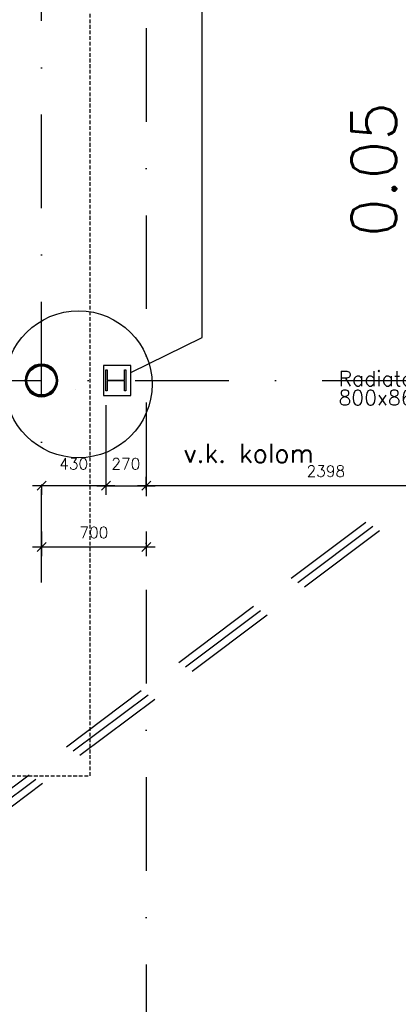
# Model space of a CAD drawing. Extents: x -33344 to 2055880, y -64816 to 121260.
# Tile 52 of 133: x 36184 to 38712, y 38482 to 45055. Entities that reach past the tile are written whole.
import ezdxf
from ezdxf.enums import TextEntityAlignment as Align

# ---------------------------------------------------------------- set-up
doc = ezdxf.new("R2010")
doc.units = 0
doc.header["$LTSCALE"] = 50
doc.header["$MEASUREMENT"] = 0
doc.header["$PDMODE"] = 3
doc.header["$PDSIZE"] = 0.1
for name, pattern in [('DASHED', [0.75, 0.5, -0.25]), ('HIDDENX2', [0.75, 0.5, -0.25]), ('STRAM_0WT$1$DASHDOT', [25, 12.5, -6.25, 0, -6.25])]:
    doc.linetypes.add(name, pattern=pattern)
doc.layers.get('0').update_dxf_attribs({"linetype": 'CONTINUOUS'})
doc.layers.get('DEFPOINTS').update_dxf_attribs({"linetype": 'CONTINUOUS'})
for name, color, linetype in [('00', 7, 'CONTINUOUS'), ('_BESTAAND_ONGEIJZIGD', 8, 'CONTINUOUS'), ('_DETAILNUMMERS', 4, 'CONTINUOUS'), ('_DETAILNUMMERSTEKST', 4, 'CONTINUOUS'), ('A--A28--_F-2--', 7, 'CONTINUOUS'), ('A--L21--', 3, 'CONTINUOUS'), ('A--L28--', 7, 'CONTINUOUS'), ('A--L28--_F-2--', 7, 'CONTINUOUS'), ('A--L35A2_PLAFONDS', 1, 'HIDDENX2'), ('A--M$1A-_F123-', 1, 'CONTINUOUS'), ('A--T$1A-25_TEKST', 2, 'CONTINUOUS'), ('A--T$1A-_F123-_RN', 4, 'CONTINUOUS'), ('A--T01A-25_TEKST', 2, 'CONTINUOUS'), ('STRAM_0WT$0$A--L$7A-_STRA0', 1, 'STRAM_0WT$1$DASHDOT'), ('STRAM_0WT$0$A--L$7AC3-_STR', 3, 'STRAM_0WT$1$DASHDOT'), ('STRAM_0WT$1$A--T$7A8-_STRA', 8, 'STRAM_0WT$1$DASHDOT'), ('TEKST_KOZIJNMERK', 2, 'CONTINUOUS'), ('X--LR---_CP', 7, 'CONTINUOUS'), ('XREF', 7, 'CONTINUOUS')]:
    doc.layers.add(name, color=color, linetype=linetype)
doc.styles.add('ALFA-0_25', font='ROMANS')
doc.styles.add('B-01', font='SIMPLEX.SHX', dxfattribs={"width": 0.8, "height": 4.5})
doc.styles.add('HIEMSTRA', font='romans.shx')
doc.dimstyles.new('STANDARD$0', dxfattribs={"dimscale": 30, "dimtxt": 2.5, "dimasz": 2, "dimexe": 2, "dimexo": 0, "dimgap": 2, "dimtad": 1, "dimdec": 0, "dimzin": 0, "dimtxsty": 'ALFA-0_25', "dimblk1": 'OBLIQUE', "dimblk2": 'OBLIQUE', "dimsah": 1, "dimcen": -3, "dimdle": 2, "dimclrd": 1, "dimclre": 1, "dimclrt": 2, "dimazin": 3, "dimtfac": 0.666667, "dimtofl": 0, "dimtmove": 0, "dimatfit": 3, "dimtvp": 0.833333, "dimtolj": 1, "dimtzin": 0})

# ---------------------------------------------------------------- blocks, each defined once
blk = doc.blocks.new('Q020657-')
at = {"layer": 'A--A28--_F-2--', "color": 3, "linetype": 'CONTINUOUS'}
for points in [[(-89.7, 37.1), (-101.2, 41.9), (-68.6, 68.6), (-77.5, 77.5)], [(-68.6, 68.6), (-77.5, 77.5), (-37.1, 89.7), (-41.9, 101.2)], [(-37.1, 89.7), (-41.9, 101.2), (0, 97.1), (0, 109.5)], [(0, 97.1), (0, 109.5), (37.1, 89.7), (41.9, 101.2)], [(37.1, 89.7), (41.9, 101.2), (68.6, 68.6), (77.5, 77.5)], [(68.6, 68.6), (77.5, 77.5), (89.7, 37.1), (101.2, 41.9)], [(-97.1, 0), (-109.5, 0), (-89.7, 37.1), (-101.2, 41.9)], [(-89.7, -37.1), (-101.2, -41.9), (-97.1, 0), (-109.5, 0)], [(89.7, 37.1), (101.2, 41.9), (97.1, 0), (109.5, 0)], [(97.1, 0), (109.5, 0), (89.7, -37.1), (101.2, -41.9)], [(-68.6, -68.6), (-77.5, -77.5), (-89.7, -37.1), (-101.2, -41.9)], [(89.7, -37.1), (101.2, -41.9), (68.6, -68.6), (77.5, -77.5)], [(-37.1, -89.7), (-41.9, -101.2), (-68.6, -68.6), (-77.5, -77.5)], [(0, -97.1), (0, -109.5), (-37.1, -89.7), (-41.9, -101.2)], [(37.1, -89.7), (41.9, -101.2), (0, -97.1), (0, -109.5)], [(68.6, -68.6), (77.5, -77.5), (37.1, -89.7), (41.9, -101.2)]]:
    blk.add_solid(points, dxfattribs=at)
at = {"layer": 'A--L28--_F-2--', "color": 3, "linetype": 'CONTINUOUS'}
blk.add_lwpolyline([(0, 109.5, 1), (0, -109.5, 1), (0, 109.5), (0, 97.1, -1), (0, -97.1, -1), (0, 97.1)], format="xyb", close=True, dxfattribs=at)
at = {"layer": 'X--LR---_CP', "color": 4, "linetype": 'CONTINUOUS'}
blk.add_point((0, 0), dxfattribs=at)
blk = doc.blocks.new('_OBLIQUE')
at = {"color": 0, "linetype": 'BYBLOCK'}
blk.add_line((-0.5, -0.5), (0.5, 0.5), dxfattribs=at)
blk = doc.blocks.new('*D202')
at = {"layer": 'A--M$1A-_F123-', "color": 1}
for p, q in [((36759.5, 42480.8), (36759.5, 41883.4)), ((37029.5, 41917.6), (37029.5, 42003.4)), ((36699.5, 41943.4), (37089.5, 41943.4))]:
    blk.add_line(p, q, dxfattribs=at)
at = {"layer": 'DEFPOINTS', "color": 0}
for p in [(36759.5, 42480.8), (37029.5, 41943.4), (37029.5, 41917.6)]:
    blk.add_point(p, dxfattribs=at)
at = {"layer": 'A--M$1A-_F123-', "color": 1, "xscale": 60, "yscale": 60, "zscale": 60, "rotation": 180}
blk.add_blockref('_OBLIQUE', (36759.5, 41943.4), dxfattribs=at)
at = {"layer": 'A--M$1A-_F123-', "color": 1, "xscale": 60, "yscale": 60, "zscale": 60}
blk.add_blockref('_OBLIQUE', (37029.5, 41943.4), dxfattribs=at)
at = {"layer": 'A--M$1A-_F123-', "color": 2, "insert": (36892.6, 42089.9), "char_height": 75, "attachment_point": 5, "style": 'ALFA-0_25'}
blk.add_mtext('\\A1;270', dxfattribs=at)
blk = doc.blocks.new('*D203')
at = {"layer": 'A--M$1A-_F123-', "color": 1}
for p, q in [((36329.5, 41639), (36329.5, 41474)), ((37029.5, 41639), (37029.5, 41474)), ((37089.5, 41534), (36269.5, 41534))]:
    blk.add_line(p, q, dxfattribs=at)
at = {"layer": 'DEFPOINTS', "color": 0}
for p in [(36329.5, 41639), (37029.5, 41639), (36329.5, 41534)]:
    blk.add_point(p, dxfattribs=at)
at = {"layer": 'A--M$1A-_F123-', "color": 1, "xscale": 60, "yscale": 60, "zscale": 60, "rotation": 180}
blk.add_blockref('_OBLIQUE', (36329.5, 41534), dxfattribs=at)
at = {"layer": 'A--M$1A-_F123-', "color": 1, "xscale": 60, "yscale": 60, "zscale": 60}
blk.add_blockref('_OBLIQUE', (37029.5, 41534), dxfattribs=at)
at = {"layer": 'A--M$1A-_F123-', "color": 2, "insert": (36679.5, 41631.5), "char_height": 75, "attachment_point": 5, "style": 'ALFA-0_25'}
blk.add_mtext('\\A1;700', dxfattribs=at)
blk = doc.blocks.new('*D299')
at = {"layer": 'A--M$1A-_F123-', "color": 1}
for p, q in [((36819.5, 41943.4), (36269.5, 41943.4)), ((36329.5, 41952.3), (36329.5, 41883.4)), ((36759.5, 41952.3), (36759.5, 41883.4))]:
    blk.add_line(p, q, dxfattribs=at)
at = {"layer": 'DEFPOINTS', "color": 0}
for p in [(36329.5, 41952.3), (36329.5, 41943.4), (36759.5, 41952.3)]:
    blk.add_point(p, dxfattribs=at)
at = {"layer": 'A--M$1A-_F123-', "color": 1, "xscale": 60, "yscale": 60, "zscale": 60, "rotation": 180}
blk.add_blockref('_OBLIQUE', (36329.5, 41943.4), dxfattribs=at)
at = {"layer": 'A--M$1A-_F123-', "color": 1, "xscale": 60, "yscale": 60, "zscale": 60}
blk.add_blockref('_OBLIQUE', (36759.5, 41943.4), dxfattribs=at)
at = {"layer": 'A--M$1A-_F123-', "color": 2, "insert": (36544.5, 42089.9), "char_height": 75, "attachment_point": 5, "style": 'ALFA-0_25'}
blk.add_mtext('\\A1;430', dxfattribs=at)
blk = doc.blocks.new('*D508')
at = {"layer": 'A--M$1A-_F123-', "color": 1, "linetype": 'CONTINUOUS'}
for p, q in [((37029.5, 41943.4), (37029.5, 42003.4)), ((39427, 41943.4), (39427, 42003.4)), ((39487, 41943.4), (36969.5, 41943.4))]:
    blk.add_line(p, q, dxfattribs=at)
at = {"layer": 'DEFPOINTS', "color": 0, "linetype": 'CONTINUOUS'}
for p in [(37029.5, 41943.4), (37029.5, 41943.4), (39427, 41943.4)]:
    blk.add_point(p, dxfattribs=at)
at = {"layer": 'A--M$1A-_F123-', "color": 1, "linetype": 'CONTINUOUS', "xscale": 60, "yscale": 60, "zscale": 60, "rotation": 180}
blk.add_blockref('_OBLIQUE', (37029.5, 41943.4), dxfattribs=at)
at = {"layer": 'A--M$1A-_F123-', "color": 1, "linetype": 'CONTINUOUS', "xscale": 60, "yscale": 60, "zscale": 60}
blk.add_blockref('_OBLIQUE', (39427, 41943.4), dxfattribs=at)
at = {"layer": 'A--M$1A-_F123-', "color": 2, "linetype": 'CONTINUOUS', "insert": (38228.3, 42040.9), "char_height": 75, "attachment_point": 5, "style": 'ALFA-0_25'}
blk.add_mtext('\\A1;2398', dxfattribs=at)
blk = doc.blocks.new('DETAILNR')
at = {"layer": '_DETAILNUMMERS'}
blk.add_circle((32.9, -23.2), 490.7, dxfattribs=at)
at = {"layer": 'X--LR---_CP'}
blk.add_point((0, 0), dxfattribs=at)
at = {"layer": '_DETAILNUMMERSTEKST', "style": 'ALFA-0_25'}
blk.add_attdef('DETAILNR', text='', height=200, rotation=90, dxfattribs=at).set_placement((-618.4, 223.8), align=Align.RIGHT)
blk = doc.blocks.new('STRAM_0WT')
at = {"layer": 'STRAM_0WT$0$A--L$7A-_STRA0'}
blk.add_line((-39289.938, 9050), (-39289.938, 63702.184), dxfattribs=at)
at = {"layer": 'STRAM_0WT$0$A--L$7AC3-_STR'}
blk.add_line((-38589.938, 89008.057), (-38589.938, -5393.534), dxfattribs=at)
at = {"layer": 'STRAM_0WT$1$A--T$7A8-_STRA', "color": 8}
blk.add_line((-66167.142, 10400), (-540.602, 10400), dxfattribs=at)

msp = doc.modelspace()

# ---------------------------------------------------------------- linework, layer by layer
at = {"layer": '_BESTAAND_ONGEIJZIGD', "linetype": 'CONTINUOUS'}
msp.add_lwpolyline([(36759.5, 42576.9), (36759.5, 42716.9), (36768, 42716.9), (36768, 42649.6), (36884, 42649.6), (36884, 42716.9), (36892.5, 42716.9), (36892.5, 42576.9), (36884, 42576.9), (36884, 42644.1), (36768, 42644.1), (36768, 42576.9)], close=True, dxfattribs=at)
msp.add_lwpolyline([(36759.5, 42576.9), (36759.5, 42716.9), (36768, 42716.9), (36768, 42649.6), (36884, 42649.6), (36884, 42716.9), (36892.5, 42716.9), (36892.5, 42576.9), (36884, 42576.9), (36884, 42644.1), (36768, 42644.1), (36768, 42576.9)], close=True, dxfattribs=at)
at = {"layer": '_DETAILNUMMERS', "color": 6, "linetype": 'DASHED', "ltscale": 25}
for points in [[(4649.3, 22712.3), (5312.5, 26119.7), (20369.1, 23186.6), (22829.3, 35263.7), (31324.5, 33533.7), (31995.5, 36827.6), (38701.7, 41855.5)], [(4698.4, 22702.7), (5352, 26060.6), (20408.2, 23127.7), (22868.3, 35204.8), (31363.6, 33474.8), (32040.7, 36799), (38731.7, 41815.5)], [(4747.5, 22693.2), (5391.4, 26001.6), (20447.2, 23068.7), (22907.3, 35145.8), (31402.6, 33415.8), (32085.9, 36770.4), (38761.7, 41775.5)]]:
    msp.add_lwpolyline(points, dxfattribs=at)
at = {"layer": 'A--L21--', "linetype": 'CONTINUOUS'}
msp.add_lwpolyline([(36927, 42746.9), (36744.5, 42746.9), (36744.5, 42546.9), (36927, 42546.9)], close=True, dxfattribs=at)
msp.add_lwpolyline([(36927, 42746.9), (36744.5, 42746.9), (36744.5, 42546.9), (36927, 42546.9)], close=True, dxfattribs=at)
at = {"layer": 'A--L35A2_PLAFONDS'}
msp.add_lwpolyline([(35586.8, 72808), (30995.3, 50267.6), (32170.2, 50267.6, -0.150834), (33241.7, 40007.3), (36654.5, 40007.3), (36654.5, 57571.9, -0.343583), (38654.6, 60311.8), (38654.9, 65437.6), (36637.5, 65007.7), (36637.5, 72593.9)], format="xyb", close=True, dxfattribs=at)
at = {"layer": 'TEKST_KOZIJNMERK'}
for p, q in [((37403.2, 42932.8), (37403.2, 55860.2)), ((36927, 42699.2), (37403.2, 42932.8))]:
    msp.add_line(p, q, dxfattribs=at)

# ---------------------------------------------------------------- block references
at = {"layer": '00'}
ref = msp.add_blockref('DETAILNR', (36553.8, 42588), dxfattribs=dict(at, rotation=90))
ref.add_attrib('DETAILNR', 'ih03', dxfattribs={"layer": '_DETAILNUMMERSTEKST', "height": 200, "rotation": 90, "style": 'ALFA-0_25'}).set_placement((36089.3, 42251.4), align=Align.RIGHT)
at = {"layer": 'A--L28--', "linetype": 'CONTINUOUS'}
msp.add_blockref('Q020657-', (36329.5, 42646.9), dxfattribs=at)
msp.add_blockref('Q020657-', (36329.5, 42646.9), dxfattribs=at)
at = {"layer": 'XREF', "linetype": 'DASHED', "ltscale": 20}
msp.add_blockref('STRAM_0WT', (75619.4, 32246.9), dxfattribs=at)

# ---------------------------------------------------------------- texts
at = {"layer": 'A--T$1A-25_TEKST', "style": 'B-01'}
for s, p in [('Radiatornis ', (38312.9, 42609.6)), ('800x860x100 mm.', (38312.9, 42481.1))]:
    msp.add_text(s, height=100, dxfattribs=at).set_placement(p)
at = {"layer": 'A--T$1A-_F123-_RN', "style": 'ALFA-0_25'}
msp.add_text('0.05', height=300, rotation=90, dxfattribs=at).set_placement((38699, 43604.6))
at = {"layer": 'A--T01A-25_TEKST', "style": 'HIEMSTRA'}
msp.add_text('v.k. kolom', height=125, dxfattribs=at).set_placement((37278.6, 42098.2))

# ---------------------------------------------------------------- dimensions: what is measured, and where the dimension line sits
at = {"layer": 'A--M$1A-_F123-'}
for base, p1, p2, picture, middle in [((37029.5, 41943.4), (36759.5, 42480.8), (37029.5, 41917.6), '*D202', (36892.6, 42089.9)), ((36329.5, 41943.4), (36759.5, 41952.3), (36329.5, 41952.3), '*D299', (36544.5, 42089.9))]:
    dim = msp.add_linear_dim(base=base, p1=p1, p2=p2, dimstyle='STANDARD$0', dxfattribs=at)
    dim.commit()
    dim.dimension.update_dxf_attribs({"geometry": picture, "text_midpoint": middle, "dimtype": 160})
at = {"layer": 'A--M$1A-_F123-', "linetype": 'CONTINUOUS'}
dim = msp.add_linear_dim(base=(37029.457, 41943.4463), p1=(39427.0465, 41943.4463), p2=(37029.457, 41943.4463), dimstyle='STANDARD$0', dxfattribs=at)
dim.commit()
dim.dimension.update_dxf_attribs({"geometry": '*D508', "text_midpoint": (38228.2517, 42040.9463)})
at = {"layer": 'A--M$1A-_F123-'}
dim = msp.add_linear_dim(base=(36329.5, 41534), p1=(37029.5, 41639), p2=(36329.5, 41639), dimstyle='STANDARD$0', dxfattribs=at)
dim.commit()
dim.dimension.update_dxf_attribs({"geometry": '*D203', "text_midpoint": (36679.5, 41631.5)})

doc.saveas('drawing.dxf')
